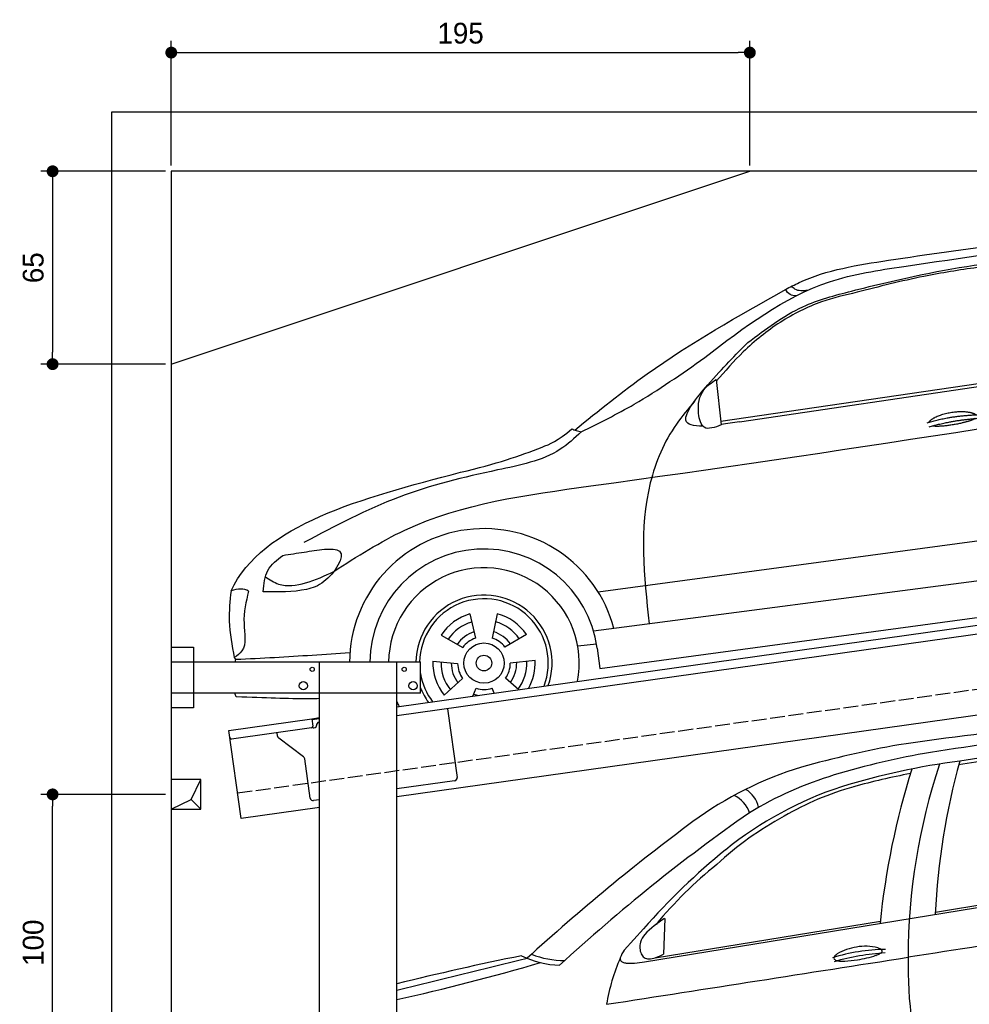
# Model space of a CAD drawing. Extents: x -511 to 5890, y -590 to 5261.
# Tile 3 of 5: x -511 to 2690, y 1943 to 5261. Entities that reach past the tile are written whole.
import ezdxf

# ---------------------------------------------------------------- set-up
doc = ezdxf.new("R2010")
doc.units = 0
doc.header["$LTSCALE"] = 10
doc.header["$MEASUREMENT"] = 0
doc.linetypes.add('GEN3', pattern=[6.25, 5, -1.25])
doc.layers.get('0').update_dxf_attribs({"linetype": 'CONTINUOUS'})
doc.layers.get('DEFPOINTS').update_dxf_attribs({"linetype": 'CONTINUOUS'})
for name, color, linetype in [('3', 6, 'GEN3'), ('AM_5', 3, 'CONTINUOUS'), ('BREAKTHROUGH', 1, 'CONTINUOUS'), ('CAR', 1, 'CONTINUOUS')]:
    doc.layers.add(name, color=color, linetype=linetype)
doc.layers.add('AM_0', color=7, linetype='CONTINUOUS', lineweight=30)
doc.dimstyles.new('KLAUS_DXF', dxfattribs={"dimscale": 20, "dimtxt": 3.5, "dimasz": 2, "dimexe": 2, "dimexo": 1, "dimgap": 1.5, "dimtad": 1, "dimlfac": 0.1, "dimdsep": 46, "dimtxsty": 'Standard', "dimblk": 'DOT', "dimcen": 2, "dimclrd": 256, "dimclre": 256, "dimclrt": 2, "dimadec": 0, "dimazin": 0, "dimtfac": 1, "dimtmove": 2, "dimatfit": 3, "dimfxl": 1, "dimtolj": 1, "dimarcsym": 0})

# ---------------------------------------------------------------- blocks, each defined once
blk = doc.blocks.new('_DOT')
at = {"color": 0, "linetype": 'ByBlock'}
blk.add_line((-0.5, 0), (-1, 0), dxfattribs=at)
at = {"color": 0, "linetype": 'ByBlock', "const_width": 0.5}
blk.add_lwpolyline([(-0.25, 0, 1), (0.25, 0, 1)], format="xyb", close=True, dxfattribs=at)
blk = doc.blocks.new('*D7')
at = {"layer": 'AM_5', "lineweight": -2, "transparency": 16777216}
for p, q in [((0, 4770), (0, 5190)), ((1950, 4770), (1950, 5190)), ((40, 5150), (1910, 5150))]:
    blk.add_line(p, q, dxfattribs=at)
at = {"layer": 'DEFPOINTS', "color": 0, "transparency": 16777216}
for p in [(1950, 5150), (0, 4750), (1950, 4750)]:
    blk.add_point(p, dxfattribs=at)
at = {"layer": 'AM_5', "lineweight": -2, "transparency": 16777216, "xscale": 40, "yscale": 40, "zscale": 40, "rotation": 180}
blk.add_blockref('_DOT', (0, 5150), dxfattribs=at)
at = {"layer": 'AM_5', "lineweight": -2, "transparency": 16777216, "xscale": 40, "yscale": 40, "zscale": 40}
blk.add_blockref('_DOT', (1950, 5150), dxfattribs=at)
at = {"layer": 'AM_5', "color": 2, "transparency": 16777216, "insert": (975, 5215), "char_height": 70, "attachment_point": 5}
blk.add_mtext('\\A1;195', dxfattribs=at)
blk = doc.blocks.new('*D4')
at = {"layer": 'AM_5', "lineweight": -2, "transparency": 16777216}
for p, q in [((-20, 4750), (-440, 4750)), ((-400, 4710), (-400, 4140)), ((-20, 4100), (-440, 4100))]:
    blk.add_line(p, q, dxfattribs=at)
at = {"layer": 'DEFPOINTS', "color": 0, "transparency": 16777216}
for p in [(0, 4750), (-400, 4100), (0, 4100)]:
    blk.add_point(p, dxfattribs=at)
at = {"layer": 'AM_5', "lineweight": -2, "transparency": 16777216, "xscale": 40, "yscale": 40, "zscale": 40}
for p, rotation in [((-400, 4750), 90), ((-400, 4100), 270)]:
    blk.add_blockref('_DOT', p, dxfattribs=dict(at, rotation=rotation))
at = {"layer": 'AM_5', "color": 2, "transparency": 16777216, "insert": (-465, 4425), "char_height": 70, "attachment_point": 5, "rotation": 90}
blk.add_mtext('\\A1;65', dxfattribs=at)
blk = doc.blocks.new('*D6')
at = {"layer": 'AM_5', "lineweight": -2, "transparency": 16777216}
for p, q in [((-20, 2650), (-440, 2650)), ((-400, 1690), (-400, 2610)), ((5280, 1650), (-440, 1650))]:
    blk.add_line(p, q, dxfattribs=at)
at = {"layer": 'DEFPOINTS', "color": 0, "transparency": 16777216}
for p in [(-400, 2650), (0, 2650), (5300, 1650)]:
    blk.add_point(p, dxfattribs=at)
at = {"layer": 'AM_5', "lineweight": -2, "transparency": 16777216, "xscale": 40, "yscale": 40, "zscale": 40}
for p, rotation in [((-400, 2650), 90), ((-400, 1650), 270)]:
    blk.add_blockref('_DOT', p, dxfattribs=dict(at, rotation=rotation))
at = {"layer": 'AM_5', "color": 2, "transparency": 16777216, "insert": (-465, 2150), "char_height": 70, "attachment_point": 5, "rotation": 90}
blk.add_mtext('\\A1;100', dxfattribs=at)
blk = doc.blocks.new('Car_K')
at = {"layer": 'CAR'}
for p, q in [((4395.3, 2725.6), (6371, 3016)), ((4457.7, 2723.8), (6379.4, 3009)), ((4379.1, 2866.5), (4396.7, 2713.3)), ((3981.4, 2150.9), (5902.5, 2408.8)), ((5954.6, 2278.4), (3966.6, 2017.9)), ((3987.9, 1892.3), (5969.5, 2160.9)), ((3549.7, 2076.4), (3568.1, 1994.6)), ((3641.8, 2077.1), (3624.8, 1995)), ((3452.6, 2004.6), (3525.4, 1963)), ((3740.1, 2007), (3667.9, 1964.2)), ((3913.1, 1968.5), (3976.3, 1975.6)), ((3978.5, 1961.3), (3987.9, 1892.3)), ((3424.8, 1916.8), (3508.3, 1908.9)), ((3769.3, 1919.6), (3685.9, 1910.4)), ((3463.1, 1802.2), (3525.1, 1858.6)), ((3714.2, 1820.9), (3669.9, 1859.8)), ((3559.9, 1799.2), (3571.3, 1825.7)), ((3631.9, 1809.3), (3624.3, 1826.1))]:
    blk.add_line(p, q, dxfattribs=at)
for radius in [67.9, 26.2]:
    blk.add_circle((3597.1, 1910.6), radius, dxfattribs=at)
for radius, start, end in [(453.2, 14.86, 179.5503), (384.7, 7.5734, 179.4702), (321.3, 348.8956, 179.3656), (229.5, 340.7371, 179.1121), (216.8, 338.9836, 179.0598), (172.4, 105.9643, 146.9655), (172.4, 33.9643, 74.9655), (144.5, 106.605, 146.3248), (144.5, 34.605, 74.3248), (110.3, 107.8341, 145.0957), (88.8, 109.097, 143.8328), (88.8, 37.097, 71.8328), (110.3, 35.8341, 73.0957), (172.4, 177.9643, 218.9655), (144.5, 178.605, 218.3248), (110.3, 179.8341, 217.0957), (88.8, 181.097, 215.8328), (88.8, 325.097, 359.8328), (110.3, 323.8341, 1.0957), (144.5, 322.605, 2.3248), (172.4, 330.4173, 2.9655), (216.8, 189.363, 217.0164), (229.5, 201.2851, 215.2629), (88.8, 253.097, 287.8328), (110.3, 251.8341, 260.346), (321.3, 203.8286, 207.1044)]:
    blk.add_arc((3597.1, 1910.6), radius, start, end, dxfattribs=at)
for points in [[(4960.4, 3268.4), (5748.6, 3373.1), (6565.3, 3342.1), (7001.7, 3128.2)], [(4341, 2940.3), (4761.1, 3195.4), (5012, 3247.5), (5597.3, 3332.3)], [(4486.6, 2990.7), (4671.5, 3111.4), (4835.8, 3164.4), (5073.4, 3220), (5478.3, 3280.6), (5845.3, 3309)], [(4613.5, 3170.2), (4659.2, 3193.1), (4960.4, 3268.4)], [(3903, 2696.1), (4146.8, 2885.1), (4613.5, 3170.2)], [(4854.3, 3160.3), (4734.7, 3127.8), (4595.7, 3058.9), (4471, 2959.6), (4379.8, 2860.3)], [(4649.4, 3148.3), (4628.6, 3152.5), (4613.5, 3170.2)], [(4687.2, 3166.4), (4645.3, 3170.5), (4633.1, 3180.6)], [(3925.1, 2689.5), (4103.6, 2783.3), (4341, 2940.3)], [(3091.3, 2219.7), (3330.1, 2358.5), (3957.2, 2507.7), (6400, 2878.8)], [(4396.7, 2713.3), (4339.5, 2705.2), (4320.6, 2752), (4338.5, 2831.7), (4379.1, 2866.5)], [(4306.1, 2792.5), (4245.7, 2716.3), (4157.7, 2518), (4154, 2042.4)], [(3925.1, 2689.5), (3854, 2631.3), (3642.8, 2561.4), (3311.2, 2469.9), (2990.2, 2316.7)], [(3893.1, 2699.9), (3907.7, 2694.5), (3925.3, 2689.7)], [(3059.7, 2295), (3110.1, 2287.6), (3057.8, 2185.2), (2999, 2159), (2853.2, 2151.3)], [(2919.1, 2273.7), (2990.6, 2284.7), (3059.7, 2295)], [(2853.2, 2151.3), (2868.7, 2223.2), (2919.1, 2273.7)], [(2860.2, 2201.5), (2904.9, 2177.1), (2995.7, 2180.6), (3091.3, 2219.7)], [(2744.5, 2154.1), (2738.6, 2052.2), (2755.6, 1929)], [(2803.8, 2152.6), (2788.3, 2043.9), (2781, 1951.5), (2755.6, 1929)], [(3145.3, 1945.7), (2891.3, 1928.7), (2761, 1922.3)]]:
    blk.add_spline(points, degree=3, dxfattribs=at)
for points, degree, knots in [([(5333.6, 3253.4), (5308.7, 3250.3), (5223.6, 3239.4), (5062.6, 3213.6), (4929, 3179.4), (4854.3, 3160.3)], 3, [96.627312, 96.627312, 96.627312, 96.627312, 171.985535, 353.964722, 585.294651, 585.294651, 585.294651, 585.294651]), ([(4334.6, 2709.5), (4303.1, 2709), (4246, 2721.6), (4373.6, 2878.3), (4444.9, 2949.2), (4486.6, 2990.7)], 3, [93.12531, 93.12531, 93.12531, 93.12531, 180.032421, 319.648401, 516.477642, 516.477642, 516.477642, 516.477642]), ([(5096.6, 2721.7), (5100.1, 2730), (5124.3, 2747.3), (5178.1, 2764.2), (5225, 2761.1), (5250, 2752.2), (5255.3, 2747.7), (5255.6, 2747.5)], 5, [0.0314681, 0.0314681, 0.0314681, 0.0314681, 0.0314681, 0.0314681, 0.300106, 0.500106, 0.5095952, 0.5095952, 0.5095952, 0.5095952, 0.5095952, 0.5095952]), ([(5252.3, 2734.9), (5248.8, 2732.7), (5232.1, 2724.4), (5198.9, 2715.8), (5152.6, 2708), (5121.2, 2707.1), (5107.9, 2709.7)], 5, [0.6133618, 0.6133618, 0.6133618, 0.6133618, 0.6133618, 0.6133618, 0.700106, 0.9252293, 0.9252293, 0.9252293, 0.9252293, 0.9252293, 0.9252293]), ([(3518, 2553.7), (3639.3, 2581.7), (3745, 2618.4), (3845.3, 2659.5), (3893, 2699.8)], 3, [0, 0, 0, 0, 247.321337, 334.292188, 334.292188, 334.292188, 334.292188]), ([(3043.2, 1790.9), (3031.6, 1790.6), (2945.8, 1788.9), (2860.9, 1793.2), (2762.4, 1796.9)], 3, [250.354392, 250.354392, 250.354392, 250.354392, 285.458466, 509.835857, 509.835857, 509.835857, 509.835857])]:
    blk.add_open_spline(points, degree=degree, knots=knots, dxfattribs=at)
for points, degree in [([(4457.7, 2723.8), (4436.9, 2720.6), (4416.2, 2717.4), (4396.5, 2714.9)], 3), ([(5090.7, 2719.8), (5164, 2744.5), (5270.4, 2748.1)], 2), ([(5097.2, 2706.5), (5169.3, 2728.8), (5269.6, 2736.4)], 2), ([(2744.5, 2154.1), (2850, 2378.9), (3184, 2466.3), (3518, 2553.7)], 3), ([(2803.8, 2152.6), (2787.9, 2162.9), (2767.7, 2161.4), (2744.5, 2154.1)], 3), ([(2761, 1922.3), (2759.2, 1924.6), (2757.3, 1926.8), (2755.6, 1929)], 3), ([(2757.6, 1914.2), (2758.7, 1916.9), (2759.9, 1919.6), (2761, 1922.3)], 3), ([(2762.4, 1796.9), (2760.8, 1801), (2759.2, 1805.1), (2757.7, 1809.2)], 3)]:
    blk.add_open_spline(points, degree=degree, dxfattribs=at)
blk = doc.blocks.new('Car_155EG')
at = {"layer": 'CAR'}
for p, q in [((15664.7, 4410.1), (17534.5, 4714.5)), ((16645.2, 4577.5), (17534.5, 4722.1)), ((15700.8, 4423.8), (16459.6, 4547.3)), ((15732.6, 4555.4), (15729.1, 4435.2)), ((15661.5, 4521.2), (15596.6, 4449.6))]:
    blk.add_line(p, q, dxfattribs=at)
for centre, radius, start, end in [((18694, -10124.2), 15419.6, 94.3124, 98.09634), ((18136.2, -4245.6), 9481.6, 93.63867, 99.15042), ((17983.9, -2413.4), 7592.3, 94.25827, 99.55699), ((17989.7, -2941), 8126.3, 94.03951, 98.9395), ((17181.1, 1529.7), 3671.6, 100.3364, 105.6022), ((17071.4, 2484.2), 2668.2, 99.5574, 106.7064), ((17053.6, 2630.9), 2477.3, 97.577, 107.0059), ((18991.4, 4460.3), 2349.5, 164.5389, 177.3165), ((16553, 3894.1), 1225.8, 107.0523, 126.2645), ((16970.3, 2842.2), 2239.8, 100.529, 105.5624), ((19062.4, 4274.6), 2617.4, 162.5629, 174.1779), ((18616.5, 4422.9), 2063.7, 161.5582, 179.9355), ((16658.8, 3859.4), 1232.4, 106.7137, 121.3158), ((16717.7, 3819), 1243.3, 108.2158, 128.8281), ((15959.6, 4911.8), 91.5, 12.0243, 59.9294), ((16635.6, 4047.9), 988.5, 105.6005, 120.4227), ((15925.5, 4881.6), 97.7, 18.2901, 65.1227), ((19521.9, -104.2), 6118.9, 124.93127, 132.61896), ((20035.4, -796.8), 7068, 126.5325, 132.40751), ((16645.7, 3949.3), 1079.5, 118.2359, 133.1018), ((17404.1, 2987.6), 2321.4, 129.1602, 138.651), ((16765.4, 3663.5), 1374.2, 128.5808, 140.5892), ((15898, 4279), 322.2, 120.9017, 136.2121), ((51615.9, -218834.6), 225996.3, 98.673598, 98.925442), ((15718.8, 4454.8), 71.2, 138.1205, 162.7296), ((15664.2, 4398.3), 84.9, 142.7873, 163.0255), ((15703.1, 4461), 54.4, 164.0156, 185.85), ((15707.3, 4460.6), 58.6, 185.0661, 203.9084), ((16485.2, 3817.9), 634, 90.7918, 107.1893), ((16403.2, 4288.9), 172.3, 97.9638, 120.9901), ((16409.8, 4299), 163.5, 75.3886, 100.7489), ((16439, 4418), 41, 58.2109, 72.922), ((16452.1, 4439.7), 15.6, 45.0481, 57.1734), ((16457.7, 4445.1), 7.84, 22.96, 45.932), ((16460.3, 4446.3), 5.01, 347.947, 21.7566), ((17219.1, -5310.3), 9937.6, 101.42828, 103.91192), ((-69903.6, 351831.3), 357697.6, 283.702793, 283.775179), ((15389.6, 4718.9), 320.6, 244.2014, 268.0559), ((15398.9, 4734.1), 320.2, 248.9292, 269.3862), ((-61705179.6, 395789156.2), 400568503, 278.863605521, 278.863752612), ((16191.1, 4157.6), 663.4, 156.4501, 170.5305), ((15595.7, 4420.5), 12.9, 168.7303, 201.81), ((15596.5, 4422.3), 14.4, 207.0634, 249.4938), ((15683.2, 4449.2), 31.9, 202.8257, 231.4045), ((15678.1, 4445.5), 25.9, 235.0426, 272.241), ((15676.5, 4491.4), 71.8, 272.1557, 289.795), ((15583.4, 4757.4), 353.6, 289.381, 294.3343), ((16312.4, 4422), 9.3, 148.8786, 180.7463), ((16309.5, 4422.3), 6.43, 183.6165, 232.5438), ((16525.4, 3645.1), 796.5, 93.5771, 106.1108), ((16332.1, 4408.5), 33.2, 122.0402, 146.5393), ((16318, 4434.5), 21.3, 234.3825, 263.3833), ((16320.9, 4784), 372.1, 272.8573, 279.4841), ((16338.1, 4740.8), 326.8, 277.7429, 289.0217), ((16418.5, 4507.5), 80.1, 289.0194, 299.7625), ((16446.9, 4457.7), 22.8, 300.3042, 315.7052), ((16457.4, 4447.4), 8.11, 315.9856, 344.4209), ((18120.9, 4405.1), 1568.2, 179.2666, 195.413), ((13096.7, 12003.7), 7913.4, 282.65065, 286.27288), ((15608.2, 4449.9), 44.3, 247.8316, 263.7552), ((15620.5, 4563.7), 158.8, 263.7976, 273.7823), ((15616.4, 4624.8), 220, 273.791, 282.6779), ((16332.5, 4529.3), 117.2, 261.5605, 273.3561)]:
    blk.add_arc(centre, radius, start, end, dxfattribs=at)

msp = doc.modelspace()

# ---------------------------------------------------------------- linework, layer by layer
for p, q in [((-199.991, 4950), (5499.993, 4950)), ((-199.991, -300), (-199.991, 4950)), ((5300, 4750), (0, 4750)), ((0, 4750), (0, -50)), ((0, 4100), (1950, 4750)), ((760, 2945.181), (3238.84, 3293.559)), ((3245.986, 3264.269), (760, 2914.886)), ((0, 3146.226), (75, 3146.226)), ((75, 3146.226), (75, 2941.226)), ((0, 3096.226), (840, 3096.226)), ((500, 1676.226), (500, 3096.226)), ((760, -43.774), (760, 3096.226)), ((840, 2991.226), (840, 3096.226)), ((3464.724, 3022.357), (760, 2642.233)), ((840, 2991.226), (0, 2991.226)), ((75, 2941.226), (0, 2941.226)), ((930.739, 2938.882), (963.305, 2707.159)), ((193.765, 2865.602), (473.516, 2904.919)), ((473.516, 2904.919), (500, 2908.641)), ((473.516, 2904.919), (476.995, 2880.162)), ((500, 2904.601), (474.073, 2900.957)), ((497.885, 2893.196), (500, 2893.493)), ((235.517, 2568.522), (193.765, 2865.602)), ((472.74, 2874.515), (202.892, 2836.59)), ((358.034, 2846.419), (356.383, 2858.162)), ((480.306, 2874.568), (485.257, 2875.264)), ((489.513, 2880.911), (489.374, 2881.901)), ((445.657, 2776.723), (361.918, 2839.825)), ((468.171, 2637.573), (449.542, 2770.128)), ((954.794, 2695.865), (760, 2668.488)), ((500, 2631.948), (479.466, 2629.062)), ((500, 2605.692), (235.517, 2568.522))]:
    msp.add_line(p, q)
for centre, radius in [((475, 3071.226), 7), ((785, 3071.226), 7), ((445, 3016.226), 14), ((815, 3016.226), 14)]:
    msp.add_circle(centre, radius)
for centre, radius, start, end in [((499.276, 2883.293), 10, 98, 188), ((472.044, 2879.466), 5, 278, 8), ((479.61, 2879.519), 5, 221.236717, 278), ((484.561, 2880.215), 5, 278, 8), ((202.196, 2841.541), 5, 188, 278), ((367.936, 2847.811), 10, 188, 233), ((439.64, 2768.734), 10, 8, 53), ((953.403, 2705.768), 10, 278, 8), ((478.074, 2638.965), 10, 188, 278)]:
    msp.add_arc(centre, radius, start, end)
at = {"layer": '3'}
msp.add_line((223.409, 2654.675), (5230.817, 3358.42), dxfattribs=at)
at = {"layer": 'BREAKTHROUGH'}
for p, q in [((67.373, 2632.953), (100, 2700)), ((0, 2600), (67.373, 2632.953)), ((67.154, 2632.846), (100, 2600))]:
    msp.add_line(p, q, dxfattribs=at)
msp.add_lwpolyline([(100, 2700), (0, 2700), (0, 2600), (100, 2600)], close=True, dxfattribs=at)

# ---------------------------------------------------------------- block references
at = {"layer": 'AM_0'}
msp.add_blockref('Car_155EG', (-14069.764, -2324.214), dxfattribs=at)
at = {"layer": 'CAR'}
msp.add_blockref('Car_K', (-2543.239, 1181.9), dxfattribs=at)

# ---------------------------------------------------------------- dimensions: what is measured, and where the dimension line sits
at = {"layer": 'AM_5'}
dim = msp.add_linear_dim(base=(1950, 5150), p1=(0, 4750), p2=(1950, 4750), dimstyle='KLAUS_DXF', override={"dimtzin": 7}, dxfattribs=at)
dim.commit()
dim.dimension.update_dxf_attribs({"geometry": '*D7', "text_midpoint": (975, 5215)})
for base, p1, p2, override, picture, middle in [((-399.991, 4100), (0, 4750), (0, 4100), {"dimtol": 0, "dimlim": 0, "dimtp": 0, "dimtm": 0, "dimtfac": 1, "dimtdec": 2, "dimtolj": 1, "dimtzin": 7}, '*D4', (-464.991, 4425)), ((-399.991, 2650), (5300, 1650), (0, 2650), {"dimpost": '', "dimtol": 0, "dimlim": 0, "dimtp": 0, "dimtm": 0, "dimtfac": 1, "dimtdec": 2, "dimtolj": 1, "dimtzin": 7}, '*D6', (-464.991, 2150))]:
    dim = msp.add_linear_dim(base=base, p1=p1, p2=p2, angle=90, dimstyle='KLAUS_DXF', override=override, dxfattribs=at)
    dim.commit()
    dim.dimension.update_dxf_attribs({"geometry": picture, "text_midpoint": middle})

doc.saveas('drawing.dxf')
